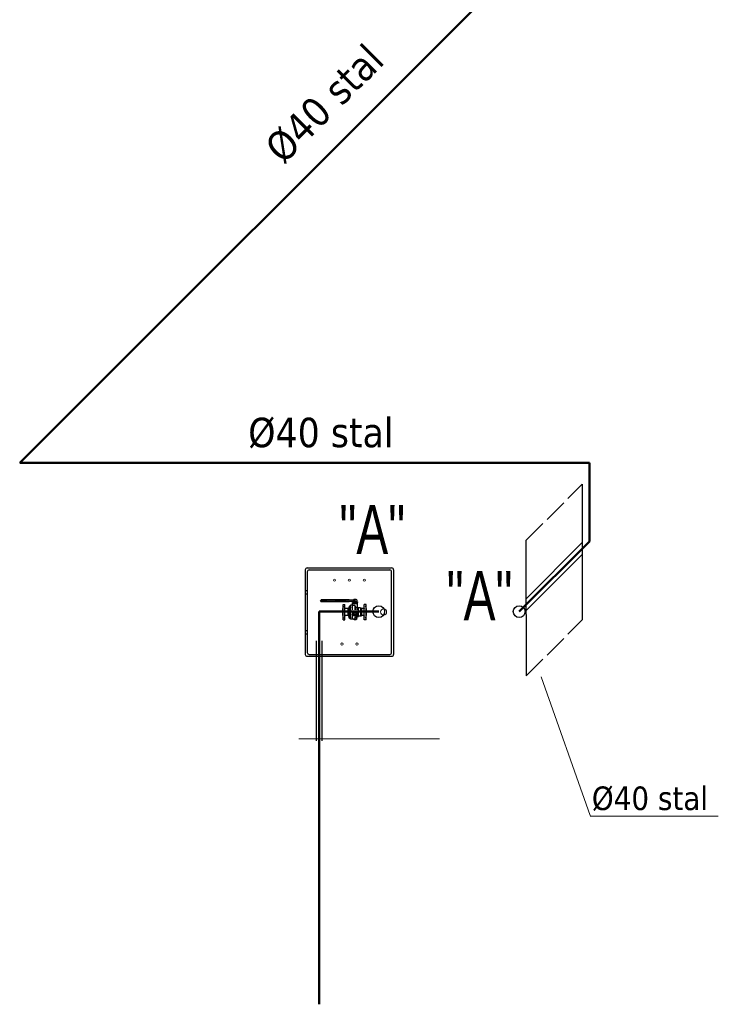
# Model space of a CAD drawing. Extents: x 33706 to 249013, y -74890 to 17912.
# Tile 29 of 256: x 86005 to 86361, y -7081 to -6579. Entities that reach past the tile are written whole.
import ezdxf
from ezdxf.enums import TextEntityAlignment as Align

# ---------------------------------------------------------------- set-up
doc = ezdxf.new("R2010")
doc.units = 0
doc.header["$MEASUREMENT"] = 0
for name, pattern in [('ACAD_ISO02W100', [15, 12, -3]), ('ACAD_ISO03W100', [30, 12, -18]), ('DASHDOT', [8.5, 4, -2, 0.5, -2])]:
    doc.linetypes.add(name, pattern=pattern)
for name, color, linetype in [('gaz', 1, 'Continuous'), ('LC-002-002-----0', 2, 'DASHDOT'), ('LC-006-002-----0', 1, 'Continuous'), ('LC-007-002-----0', 1, 'Continuous'), ('LC-008-002-----0', 1, 'Continuous'), ('LC-009-002-----0', 1, 'Continuous'), ('LC-010-002-----0', 1, 'Continuous'), ('LC-012-002-----0', 1, 'Continuous'), ('LC-013-072-----0', 1, 'Continuous'), ('LC-015-002-----0', 1, 'Continuous'), ('LC-016-004-----0', 1, 'Continuous'), ('LC-017-002-----0', 1, 'Continuous'), ('LC-018-002-----0', 1, 'Continuous'), ('symbole', 7, 'Continuous'), ('wymiary', 2, 'Continuous')]:
    doc.layers.add(name, color=color, linetype=linetype)
for name, color, linetype, lineweight in [('inst-gaz-rury', 50, 'Continuous', 50), ('URZADZANIA', 3, 'Continuous', 15), ('urzadzenia', 6, 'Continuous', 15), ('WYMIARKI', 250, 'Continuous', 13)]:
    doc.layers.add(name, color=color, linetype=linetype, lineweight=lineweight)
doc.styles.add('LC-TXT-001-0', font='MONOTXT')
doc.styles.get("Standard").update_dxf_attribs({"font": 'ARIALN.TTF'})
doc.styles.add('WYMIAR', font='simplex.shx', dxfattribs={"width": 0.85, "height": 30})

# ---------------------------------------------------------------- blocks, each defined once
blk = doc.blocks.new('kdk dn40 pn50')
at = {"layer": 'LC-002-002-----0', "color": 1}
for p, q in [((53, 54), (56, 54)), ((53, 42), (56, 42)), ((53, 21), (56, 21)), ((53, 9), (56, 9)), ((56, 42), (56, 54)), ((56, 9), (56, 21)), ((-15, -78), (-15, -71)), ((-13, -79), (4, -79)), ((-10, -71), (-10, -78)), ((1, -71), (1, -78)), ((6, -78), (6, -71)), ((53, -20), (56, -20)), ((53, -32), (56, -32)), ((53, -48), (56, -48)), ((53, -60), (56, -60)), ((56, -32), (56, -20)), ((56, -60), (56, -48))]:
    blk.add_line(p, q, dxfattribs=at)
at = {"layer": 'LC-002-002-----0'}
for p, q in [((53, 53), (56, 53)), ((53, 43), (56, 43)), ((53, 20), (56, 20)), ((53, 10), (56, 10)), ((53, -21), (56, -21)), ((53, -31), (56, -31)), ((53, -48), (56, -48)), ((53, -59), (56, -59))]:
    blk.add_line(p, q, dxfattribs=at)
at = {"layer": 'LC-002-002-----0', "color": 3}
for p, q in [((-31, -16), (-31, -12)), ((-31, -16), (-31, -12)), ((-31, -16), (-31, -12)), ((-31, -16), (-31, -12)), ((-31, -16), (-31, -12)), ((-31, -16), (-31, -12)), ((-31, -16), (-31, -12)), ((-31, -16), (-31, -12)), ((-31, -16), (-31, -12)), ((16, -20), (-31, -20)), ((-31, -26), (-31, -20)), ((-26, -26), (-31, -26)), ((-31, -30), (-31, -34)), ((-31, -30), (-31, -34)), ((-31, -30), (-31, -34)), ((-31, -30), (-31, -34)), ((-31, -30), (-31, -34)), ((-31, -30), (-31, -34)), ((-31, -30), (-31, -33)), ((-31, -30), (-31, -33)), ((-31, -30), (-31, -33)), ((-31, -30), (-31, -33)), ((-30, -15), (-30, -12)), ((-30, -15), (-30, -12)), ((-30, -15), (-30, -12)), ((-30, -15), (-30, -12)), ((-30, -15), (-30, -12)), ((-30, -15), (-30, -12)), ((-30, -15), (-30, -12)), ((-30, -15), (-30, -12)), ((-30, -15), (-30, -12)), ((-30, -15), (-30, -12)), ((-30, -16), (-30, -12)), ((-30, -16), (-30, -12)), ((-30, -30), (-30, -34)), ((-30, -30), (-30, -34)), ((-30, -30), (-30, -34)), ((-30, -30), (-30, -34)), ((-30, -30), (-30, -34)), ((-30, -30), (-30, -34)), ((-30, -30), (-30, -34)), ((-30, -31), (-30, -34)), ((-30, -31), (-30, -34)), ((-30, -31), (-30, -34)), ((-30, -31), (-30, -34)), ((-30, -31), (-30, -34)), ((-29, -15), (-29, -11)), ((-29, -15), (-29, -11)), ((-29, -15), (-29, -11)), ((-29, -15), (-29, -11)), ((-29, -15), (-29, -11)), ((-29, -15), (-29, -11)), ((-29, -15), (-29, -11)), ((-29, -15), (-29, -11)), ((-29, -15), (-29, -11)), ((-29, -15), (-29, -11)), ((-29, -15), (-29, -11)), ((-29, -15), (-29, -12)), ((-29, -15), (-29, -12)), ((-25, -24), (-29, -24)), ((-29, -31), (-29, -35)), ((-29, -31), (-29, -35)), ((-29, -31), (-29, -35)), ((-29, -31), (-29, -35)), ((-29, -31), (-29, -35)), ((-29, -31), (-29, -35)), ((-29, -31), (-29, -34)), ((-29, -31), (-29, -34)), ((-29, -31), (-29, -34)), ((-29, -31), (-29, -34)), ((-29, -31), (-29, -34)), ((-29, -31), (-29, -34)), ((-29, -31), (-29, -34)), ((-28, -14), (-28, -11)), ((-28, -14), (-28, -11)), ((-28, -14), (-28, -11)), ((-28, -14), (-28, -11)), ((-28, -14), (-28, -11)), ((-28, -14), (-28, -11)), ((-28, -14), (-28, -11)), ((-28, -14), (-28, -11)), ((-28, -14), (-28, -11)), ((-28, -15), (-28, -11)), ((-28, -15), (-28, -11)), ((-28, -15), (-28, -11)), ((-28, -31), (-28, -35)), ((-28, -31), (-28, -35)), ((-28, -31), (-28, -35)), ((-28, -31), (-28, -35)), ((-28, -31), (-28, -35)), ((-28, -31), (-28, -35)), ((-28, -31), (-28, -35)), ((-28, -31), (-28, -35)), ((-28, -32), (-28, -35)), ((-28, -32), (-28, -35)), ((-28, -32), (-28, -35)), ((-28, -32), (-28, -35)), ((-27, -14), (-27, -10)), ((-27, -14), (-27, -10)), ((-27, -14), (-27, -10)), ((-27, -14), (-27, -10)), ((-27, -14), (-27, -10)), ((-27, -14), (-27, -10)), ((-27, -14), (-27, -10)), ((-27, -14), (-27, -10)), ((-27, -14), (-27, -10)), ((-27, -14), (-27, -11)), ((-27, -14), (-27, -11)), ((-27, -14), (-27, -11)), ((-27, -14), (-27, -11)), ((-27, -32), (-27, -35)), ((-27, -32), (-27, -35)), ((-27, -32), (-27, -35)), ((-27, -32), (-27, -35)), ((-27, -32), (-27, -35)), ((-27, -32), (-27, -35)), ((-27, -32), (-27, -36)), ((-27, -32), (-27, -36)), ((-27, -32), (-27, -36)), ((-27, -32), (-27, -36)), ((-27, -32), (-27, -35)), ((-27, -32), (-27, -35)), ((-27, -32), (-27, -35)), ((-26, -13), (-26, -10)), ((-26, -13), (-26, -10)), ((-26, -13), (-26, -10)), ((-26, -13), (-26, -10)), ((-26, -13), (-26, -10)), ((-26, -13), (-26, -10)), ((-26, -14), (-26, -10)), ((-26, -14), (-26, -10)), ((-26, -14), (-26, -10)), ((-26, -14), (-26, -10)), ((-26, -14), (-26, -10)), ((-26, -14), (-26, -10)), ((-26, -14), (-26, -10)), ((-26, -32), (-26, -36)), ((-26, -32), (-26, -36)), ((-26, -32), (-26, -36)), ((-26, -32), (-26, -36)), ((-26, -32), (-26, -36)), ((-26, -32), (-26, -36)), ((-26, -32), (-26, -36)), ((-26, -32), (-26, -36)), ((-26, -32), (-26, -36)), ((-26, -32), (-26, -36)), ((-26, -32), (-26, -36)), ((-26, -32), (-26, -36)), ((-26, -32), (-26, -36)), ((-25, -13), (-25, -9)), ((-25, -13), (-25, -9)), ((-25, -13), (-25, -9)), ((-25, -13), (-25, -10)), ((-25, -13), (-25, -10)), ((-25, -13), (-25, -10)), ((-25, -13), (-25, -10)), ((-25, -13), (-25, -10)), ((-25, -13), (-25, -10)), ((-25, -13), (-25, -10)), ((-25, -13), (-25, -10)), ((-25, -13), (-25, -10)), ((-25, -24), (-25, -26)), ((-25, -33), (-25, -36)), ((-25, -33), (-25, -36)), ((-25, -33), (-25, -36)), ((-25, -33), (-25, -36)), ((-25, -33), (-25, -36)), ((-25, -33), (-25, -36)), ((-25, -33), (-25, -36)), ((-25, -33), (-25, -36)), ((-25, -33), (-25, -36)), ((-25, -33), (-25, -36)), ((-25, -33), (-25, -36)), ((-25, -33), (-25, -36)), ((-24, -13), (-24, -9)), ((-24, -13), (-24, -9)), ((-24, -13), (-24, -9)), ((-24, -13), (-24, -9)), ((-24, -13), (-24, -9)), ((-24, -13), (-24, -9)), ((-24, -13), (-24, -9)), ((-24, -13), (-24, -9)), ((-24, -13), (-24, -9)), ((-24, -13), (-24, -9)), ((-24, -13), (-24, -9)), ((-24, -13), (-24, -9)), ((-24, -13), (-24, -9)), ((-24, -22), (-24, -26)), ((-19, -22), (-24, -22)), ((-19, -24), (-24, -24)), ((-24, -33), (-24, -37)), ((-24, -33), (-24, -37)), ((-24, -33), (-24, -37)), ((-24, -33), (-24, -37)), ((-24, -33), (-24, -37)), ((-24, -33), (-24, -37)), ((-24, -33), (-24, -37)), ((-24, -33), (-24, -37)), ((-24, -33), (-24, -37)), ((-24, -33), (-24, -36)), ((-24, -33), (-24, -36)), ((-24, -33), (-24, -36)), ((-24, -33), (-24, -36)), ((-23, -12), (-23, -9)), ((-23, -12), (-23, -9)), ((-23, -12), (-23, -9)), ((-23, -12), (-23, -9)), ((-23, -12), (-23, -9)), ((-23, -12), (-23, -9)), ((-23, -12), (-23, -9)), ((-23, -12), (-23, -9)), ((-23, -12), (-23, -9)), ((-23, -13), (-23, -9)), ((-23, -13), (-23, -9)), ((-23, -13), (-23, -9)), ((-23, -33), (-23, -37)), ((-23, -33), (-23, -37)), ((-23, -33), (-23, -37)), ((-23, -33), (-23, -37)), ((-23, -33), (-23, -37)), ((-23, -33), (-23, -37)), ((-23, -33), (-23, -37)), ((-23, -33), (-23, -37)), ((-23, -33), (-23, -37)), ((-23, -33), (-23, -37)), ((-23, -33), (-23, -37)), ((-23, -34), (-23, -37)), ((-22, -12), (-22, -8)), ((-22, -12), (-22, -8)), ((-22, -12), (-22, -8)), ((-22, -12), (-22, -8)), ((-22, -12), (-22, -9)), ((-22, -12), (-22, -9)), ((-22, -12), (-22, -9)), ((-22, -12), (-22, -9)), ((-22, -12), (-22, -9)), ((-22, -12), (-22, -9)), ((-22, -12), (-22, -9)), ((-22, -12), (-22, -9)), ((-22, -12), (-22, -9)), ((-22, -34), (-22, -37)), ((-22, -34), (-22, -37)), ((-22, -34), (-22, -37)), ((-22, -34), (-22, -37)), ((-22, -34), (-22, -37)), ((-22, -34), (-22, -37)), ((-22, -34), (-22, -37)), ((-22, -34), (-22, -37)), ((-22, -34), (-22, -37)), ((-22, -34), (-22, -37)), ((-22, -34), (-22, -37)), ((-22, -34), (-22, -37)), ((-22, -34), (-22, -37)), ((-21, -12), (-21, -8)), ((-21, -12), (-21, -8)), ((-21, -12), (-21, -8)), ((-21, -12), (-21, -8)), ((-21, -12), (-21, -8)), ((-21, -12), (-21, -8)), ((-21, -12), (-21, -8)), ((-21, -12), (-21, -8)), ((-21, -12), (-21, -8)), ((-21, -12), (-21, -8)), ((-21, -12), (-21, -8)), ((-21, -12), (-21, -8)), ((-21, -34), (-21, -38)), ((-21, -34), (-21, -38)), ((-21, -34), (-21, -38)), ((-21, -34), (-21, -38)), ((-21, -34), (-21, -38)), ((-21, -34), (-21, -38)), ((-21, -34), (-21, -38)), ((-21, -34), (-21, -37)), ((-21, -34), (-21, -37)), ((-21, -34), (-21, -37)), ((-21, -34), (-21, -37)), ((-21, -34), (-21, -37)), ((-20, -11), (-20, -8)), ((-20, -11), (-20, -8)), ((-20, -11), (-20, -8)), ((-20, -11), (-20, -8)), ((-20, -12), (-20, -8)), ((-20, -12), (-20, -8)), ((-20, -12), (-20, -8)), ((-20, -12), (-20, -8)), ((-20, -12), (-20, -8)), ((-20, -12), (-20, -8)), ((-20, -12), (-20, -8)), ((-20, -12), (-20, -8)), ((-21, -12), (-21, -8)), ((-20, -34), (-20, -38)), ((-20, -34), (-20, -38)), ((-20, -34), (-20, -38)), ((-20, -34), (-20, -38)), ((-20, -34), (-20, -38)), ((-20, -34), (-20, -38)), ((-20, -34), (-20, -38)), ((-20, -34), (-20, -38)), ((-20, -34), (-20, -38)), ((-20, -34), (-20, -38)), ((-20, -34), (-20, -38)), ((-20, -34), (-20, -38)), ((-21, -34), (-21, -38)), ((-19, -11), (-19, -8)), ((-19, -11), (-19, -8)), ((-19, -11), (-19, -8)), ((-19, -11), (-19, -8)), ((-19, -11), (-19, -8)), ((-19, -11), (-19, -8)), ((-19, -11), (-19, -8)), ((-19, -11), (-19, -8)), ((-19, -11), (-19, -8)), ((-19, -11), (-19, -8)), ((-19, -11), (-19, -8)), ((-19, -11), (-19, -8)), ((-19, -11), (-19, -8)), ((-19, -22), (-19, -26)), ((-19, -34), (-19, -38)), ((-19, -34), (-19, -38)), ((-19, -34), (-19, -38)), ((-19, -34), (-19, -38)), ((-19, -34), (-19, -38)), ((-19, -34), (-19, -38)), ((-19, -35), (-19, -38)), ((-19, -35), (-19, -38)), ((-19, -35), (-19, -38)), ((-19, -35), (-19, -38)), ((-19, -35), (-19, -38)), ((-19, -35), (-19, -38)), ((-19, -35), (-19, -38)), ((-18, -11), (-18, -7)), ((-18, -11), (-18, -7)), ((-18, -11), (-18, -7)), ((-18, -11), (-18, -7)), ((-18, -11), (-18, -7)), ((-18, -11), (-18, -8)), ((-18, -11), (-18, -8)), ((-18, -11), (-18, -8)), ((-18, -11), (-18, -8)), ((-18, -11), (-18, -8)), ((-18, -11), (-18, -8)), ((-18, -11), (-18, -8)), ((-18, -35), (-18, -38)), ((-18, -35), (-18, -38)), ((-18, -35), (-18, -38)), ((-18, -35), (-18, -38)), ((-18, -35), (-18, -38)), ((-18, -35), (-18, -38)), ((-18, -35), (-18, -38)), ((-18, -35), (-18, -38)), ((-18, -35), (-18, -38)), ((-18, -35), (-18, -38)), ((-18, -35), (-18, -38)), ((-18, -35), (-18, -38)), ((-17, -11), (-17, -7)), ((-17, -11), (-17, -7)), ((-17, -11), (-17, -7)), ((-17, -11), (-17, -7)), ((-17, -11), (-17, -7)), ((-17, -11), (-17, -7)), ((-17, -11), (-17, -7)), ((-17, -11), (-17, -7)), ((-17, -11), (-17, -7)), ((-17, -11), (-17, -7)), ((-17, -11), (-17, -7)), ((-17, -11), (-17, -7)), ((-17, -11), (-17, -7)), ((-17, -25), (-12, -22)), ((-12, -22), (-17, -22)), ((-17, -25), (-17, -25)), ((-12, -25), (-17, -25)), ((-17, -35), (-17, -39)), ((-17, -35), (-17, -39)), ((-17, -35), (-17, -39)), ((-17, -35), (-17, -39)), ((-17, -35), (-17, -39)), ((-17, -35), (-17, -39)), ((-17, -35), (-17, -38)), ((-17, -35), (-17, -38)), ((-17, -35), (-17, -38)), ((-17, -35), (-17, -38)), ((-17, -35), (-17, -38)), ((-17, -35), (-17, -38)), ((-17, -35), (-17, -38)), ((-16, -11), (-16, -7)), ((-16, -11), (-16, -7)), ((-16, -11), (-16, -7)), ((-16, -11), (-16, -7)), ((-16, -11), (-16, -7)), ((-16, -11), (-16, -7)), ((-16, -11), (-16, -7)), ((-16, -11), (-16, -7)), ((-16, -11), (-16, -7)), ((-16, -11), (-16, -7)), ((-16, -11), (-16, -7)), ((-16, -11), (-16, -7)), ((-16, -35), (-16, -39)), ((-16, -35), (-16, -39)), ((-16, -35), (-16, -39)), ((-16, -35), (-16, -39)), ((-16, -35), (-16, -39)), ((-16, -35), (-16, -39)), ((-16, -35), (-16, -39)), ((-16, -35), (-16, -39)), ((-16, -35), (-16, -39)), ((-16, -35), (-16, -39)), ((-16, -35), (-16, -39)), ((-16, -35), (-16, -39)), ((-15, -10), (-15, -7)), ((-15, -10), (-15, -7)), ((-15, -10), (-15, -7)), ((-15, -10), (-15, -7)), ((-15, -11), (-15, -7)), ((-15, -11), (-15, -7)), ((-15, -11), (-15, -7)), ((-15, -11), (-15, -7)), ((-15, -11), (-15, -7)), ((-15, -11), (-15, -7)), ((-15, -11), (-15, -7)), ((-15, -11), (-15, -7)), ((-15, -11), (-15, -7)), ((-15, -35), (-15, -39)), ((-15, -35), (-15, -39)), ((-15, -35), (-15, -39)), ((-15, -35), (-15, -39)), ((-15, -35), (-15, -39)), ((-15, -35), (-15, -39)), ((-15, -35), (-15, -39)), ((-15, -35), (-15, -39)), ((-15, -35), (-15, -39)), ((-15, -35), (-15, -39)), ((-15, -35), (-15, -39)), ((-15, -35), (-15, -39)), ((-15, -35), (-15, -39)), ((-14, -10), (-14, -7)), ((-14, -10), (-14, -7)), ((-14, -10), (-14, -7)), ((-14, -10), (-14, -7)), ((-14, -10), (-14, -7)), ((-14, -10), (-14, -7)), ((-14, -10), (-14, -7)), ((-14, -10), (-14, -7)), ((-14, -10), (-14, -7)), ((-14, -10), (-14, -7)), ((-14, -10), (-14, -7)), ((-14, -10), (-14, -7)), ((-14, -10), (-14, -7)), ((-14, -36), (-14, -39)), ((-14, -35), (-14, -39)), ((-14, -35), (-14, -39)), ((-14, -35), (-14, -39)), ((-14, -35), (-14, -39)), ((-14, -35), (-14, -39)), ((-14, -35), (-14, -39)), ((-14, -35), (-14, -39)), ((-14, -35), (-14, -39)), ((-14, -35), (-14, -39)), ((-14, -35), (-14, -39)), ((-14, -35), (-14, -39)), ((-14, -36), (-14, -39)), ((-13, -10), (-13, -7)), ((-13, -10), (-13, -7)), ((-13, -10), (-13, -7)), ((-13, -10), (-13, -7)), ((-13, -10), (-13, -7)), ((-13, -10), (-13, -7)), ((-13, -10), (-13, -7)), ((-13, -10), (-13, -7)), ((-13, -10), (-13, -7)), ((-13, -10), (-13, -7)), ((-13, -10), (-13, -7)), ((-13, -10), (-13, -7)), ((-13, -36), (-13, -39)), ((-13, -36), (-13, -39)), ((-13, -36), (-13, -39)), ((-13, -36), (-13, -39)), ((-13, -36), (-13, -39)), ((-13, -36), (-13, -39)), ((-13, -36), (-13, -39)), ((-13, -36), (-13, -39)), ((-13, -36), (-13, -39)), ((-13, -36), (-13, -39)), ((-13, -36), (-13, -39)), ((-13, -36), (-13, -39)), ((-12, -10), (-12, -7)), ((-12, -10), (-12, -7)), ((-12, -10), (-12, -7)), ((-12, -10), (-12, -7)), ((-12, -10), (-12, -7)), ((-12, -10), (-12, -7)), ((-12, -10), (-12, -7)), ((-12, -10), (-12, -7)), ((-12, -10), (-12, -7)), ((-12, -10), (-12, -7)), ((-12, -10), (-12, -7)), ((-12, -10), (-12, -7)), ((-12, -10), (-12, -7)), ((-12, -22), (-12, -22)), ((-12, -36), (-12, -39)), ((-12, -36), (-12, -39)), ((-12, -36), (-12, -39)), ((-12, -36), (-12, -39)), ((-12, -36), (-12, -39)), ((-12, -36), (-12, -39)), ((-12, -36), (-12, -39)), ((-12, -36), (-12, -39)), ((-12, -36), (-12, -39)), ((-12, -36), (-12, -39)), ((-12, -36), (-12, -39)), ((-12, -36), (-12, -39)), ((-12, -36), (-12, -39)), ((-11, -10), (-11, -6)), ((-11, -10), (-11, -6)), ((-11, -10), (-11, -6)), ((-11, -10), (-11, -6)), ((-11, -10), (-11, -7)), ((-11, -10), (-11, -7)), ((-11, -10), (-11, -7)), ((-11, -10), (-11, -7)), ((-11, -10), (-11, -7)), ((-11, -10), (-11, -7)), ((-11, -10), (-11, -7)), ((-11, -10), (-11, -7)), ((-11, -22), (-11, -25)), ((-11, -36), (-11, -39)), ((-11, -36), (-11, -39)), ((-11, -36), (-11, -39)), ((-11, -36), (-11, -39)), ((-11, -36), (-11, -39)), ((-11, -36), (-11, -39)), ((-11, -36), (-11, -39)), ((-11, -36), (-11, -39)), ((-11, -36), (-11, -39)), ((-11, -36), (-11, -39)), ((-11, -36), (-11, -39)), ((-11, -36), (-11, -39)), ((-10, -10), (-10, -6)), ((-10, -10), (-10, -6)), ((-10, -10), (-10, -6)), ((-10, -10), (-10, -6)), ((-10, -10), (-10, -6)), ((-10, -10), (-10, -6)), ((-10, -10), (-10, -6)), ((-10, -10), (-10, -6)), ((-10, -10), (-10, -6)), ((-10, -10), (-10, -6)), ((-10, -10), (-10, -6)), ((-10, -10), (-10, -6)), ((-11, -10), (-11, -6)), ((-5, -22), (-11, -22)), ((-5, -25), (-11, -25)), ((-10, -36), (-10, -39)), ((-10, -36), (-10, -39)), ((-10, -36), (-10, -39)), ((-10, -36), (-10, -39)), ((-10, -36), (-10, -39)), ((-10, -36), (-10, -39)), ((-10, -36), (-10, -39)), ((-10, -36), (-10, -39)), ((-10, -36), (-10, -39)), ((-10, -36), (-10, -39)), ((-10, -36), (-10, -39)), ((-10, -36), (-10, -39)), ((-11, -36), (-11, -39)), ((-9, -10), (-9, -6)), ((-9, -10), (-9, -6)), ((-9, -10), (-9, -6)), ((-9, -10), (-9, -6)), ((-9, -10), (-9, -6)), ((-9, -10), (-9, -6)), ((-9, -10), (-9, -6)), ((-9, -10), (-9, -6)), ((-9, -10), (-9, -6)), ((-9, -10), (-9, -6)), ((-9, -10), (-9, -6)), ((-9, -10), (-9, -6)), ((-9, -10), (-9, -6)), ((-9, -36), (-9, -39)), ((-9, -36), (-9, -39)), ((-9, -36), (-9, -39)), ((-9, -36), (-9, -39)), ((-9, -36), (-9, -39)), ((-9, -36), (-9, -39)), ((-9, -36), (-9, -39)), ((-9, -36), (-9, -39)), ((-9, -36), (-9, -39)), ((-9, -36), (-9, -39)), ((-9, -36), (-9, -39)), ((-9, -36), (-9, -39)), ((-9, -36), (-9, -39)), ((-8, -10), (-8, -6)), ((-8, -10), (-8, -6)), ((-8, -10), (-8, -6)), ((-8, -10), (-8, -6)), ((-8, -10), (-8, -6)), ((-8, -10), (-8, -6)), ((-8, -10), (-8, -6)), ((-8, -10), (-8, -6)), ((-8, -10), (-8, -6)), ((-8, -10), (-8, -6)), ((-8, -10), (-8, -6)), ((-8, -10), (-8, -6)), ((-8, -36), (-8, -39)), ((-8, -36), (-8, -39)), ((-8, -36), (-8, -39)), ((-8, -36), (-8, -39)), ((-8, -36), (-8, -39)), ((-8, -36), (-8, -39)), ((-8, -36), (-8, -39)), ((-8, -36), (-8, -39)), ((-8, -36), (-8, -39)), ((-8, -36), (-8, -39)), ((-8, -36), (-8, -39)), ((-8, -36), (-8, -39)), ((-7, -10), (-7, -6)), ((-7, -10), (-7, -6)), ((-7, -10), (-7, -6)), ((-7, -10), (-7, -6)), ((-7, -10), (-7, -6)), ((-7, -10), (-7, -6)), ((-7, -10), (-7, -6)), ((-7, -10), (-7, -6)), ((-7, -10), (-7, -6)), ((-7, -10), (-7, -6)), ((-7, -10), (-7, -6)), ((-7, -10), (-7, -6)), ((-7, -10), (-7, -6)), ((-7, -36), (-7, -39)), ((-7, -36), (-7, -39)), ((-7, -36), (-7, -39)), ((-7, -36), (-7, -39)), ((-7, -36), (-7, -39)), ((-7, -36), (-7, -39)), ((-7, -36), (-7, -39)), ((-7, -36), (-7, -39)), ((-7, -36), (-7, -39)), ((-7, -36), (-7, -39)), ((-7, -36), (-7, -39)), ((-7, -36), (-7, -39)), ((-7, -36), (-7, -39)), ((-6, -10), (-6, -6)), ((-6, -10), (-6, -6)), ((-6, -10), (-6, -6)), ((-6, -10), (-6, -6)), ((-6, -10), (-6, -6)), ((-6, -10), (-6, -6)), ((-6, -10), (-6, -6)), ((-6, -10), (-6, -6)), ((-6, -10), (-6, -6)), ((-6, -10), (-6, -6)), ((-6, -10), (-6, -6)), ((-6, -10), (-6, -6)), ((-6, -36), (-6, -39)), ((-6, -36), (-6, -39)), ((-6, -36), (-6, -39)), ((-6, -36), (-6, -39)), ((-6, -36), (-6, -39)), ((-6, -36), (-6, -39)), ((-6, -36), (-6, -39)), ((-6, -36), (-6, -39)), ((-6, -36), (-6, -39)), ((-6, -36), (-6, -39)), ((-6, -36), (-6, -39)), ((-6, -36), (-6, -39)), ((-5, -10), (-5, -6)), ((-5, -10), (-5, -6)), ((-5, -10), (-5, -6)), ((-5, -10), (-5, -6)), ((-5, -10), (-5, -6)), ((-5, -10), (-5, -6)), ((-5, -10), (-5, -6)), ((-5, -10), (-5, -6)), ((-5, -10), (-5, -6)), ((-5, -10), (-5, -6)), ((-5, -10), (-5, -6)), ((-5, -10), (-5, -6)), ((-5, -10), (-5, -6)), ((-5, -22), (-5, -25)), ((-5, -36), (-5, -39)), ((-5, -36), (-5, -39)), ((-5, -36), (-5, -39)), ((-5, -36), (-5, -39)), ((-5, -36), (-5, -39)), ((-5, -36), (-5, -39)), ((-5, -36), (-5, -39)), ((-5, -36), (-5, -39)), ((-5, -36), (-5, -39)), ((-5, -36), (-5, -39)), ((-5, -36), (-5, -39)), ((-5, -36), (-5, -39)), ((-5, -36), (-5, -39)), ((-4, -10), (-4, -6)), ((-4, -10), (-4, -6)), ((-4, -10), (-4, -6)), ((-4, -10), (-4, -6)), ((-4, -10), (-4, -6)), ((-4, -10), (-4, -6)), ((-4, -10), (-4, -6)), ((-4, -10), (-4, -7)), ((-4, -10), (-4, -7)), ((-4, -10), (-4, -7)), ((-4, -10), (-4, -7)), ((-4, -10), (-4, -7)), ((-4, -10), (-4, -7)), ((-4, -36), (-4, -39)), ((-4, -36), (-4, -39)), ((-4, -36), (-4, -39)), ((-4, -36), (-4, -39)), ((-4, -36), (-4, -39)), ((-4, -36), (-4, -39)), ((-4, -36), (-4, -39)), ((-4, -36), (-4, -39)), ((-4, -36), (-4, -39)), ((-4, -36), (-4, -39)), ((-4, -36), (-4, -39)), ((-4, -36), (-4, -39)), ((-4, -36), (-4, -39)), ((-3, -10), (-3, -7)), ((-3, -10), (-3, -7)), ((-3, -10), (-3, -7)), ((-3, -10), (-3, -7)), ((-3, -10), (-3, -7)), ((-3, -10), (-3, -7)), ((-3, -10), (-3, -7)), ((-3, -10), (-3, -7)), ((-3, -10), (-3, -7)), ((-3, -10), (-3, -7)), ((-3, -10), (-3, -7)), ((-3, -10), (-3, -7)), ((-3, -22), (-3, -22)), ((-3, -22), (0, -25)), ((-3, -22), (-3, -26)), ((-3, -36), (-3, -39)), ((-3, -36), (-3, -39)), ((-3, -36), (-3, -39)), ((-3, -36), (-3, -39)), ((-3, -36), (-3, -39)), ((-3, -36), (-3, -39)), ((-3, -36), (-3, -39)), ((-3, -36), (-3, -39)), ((-3, -36), (-3, -39)), ((-3, -36), (-3, -39)), ((-3, -36), (-3, -39)), ((-3, -36), (-3, -39)), ((-2, -10), (-2, -7)), ((-2, -10), (-2, -7)), ((-2, -10), (-2, -7)), ((-2, -10), (-2, -7)), ((-2, -10), (-2, -7)), ((-2, -10), (-2, -7)), ((-2, -10), (-2, -7)), ((-2, -10), (-2, -7)), ((-2, -10), (-2, -7)), ((-2, -10), (-2, -7)), ((-2, -10), (-2, -7)), ((-2, -10), (-2, -7)), ((-2, -10), (-2, -7)), ((-2, -36), (-2, -39)), ((-2, -36), (-2, -39)), ((-2, -36), (-2, -39)), ((-2, -36), (-2, -39)), ((-2, -36), (-2, -39)), ((-2, -36), (-2, -39)), ((-2, -36), (-2, -39)), ((-2, -36), (-2, -39)), ((-2, -36), (-2, -39)), ((-2, -36), (-2, -39)), ((-2, -36), (-2, -39)), ((-2, -36), (-2, -39)), ((-2, -36), (-2, -39)), ((-1, -10), (-1, -7)), ((-1, -10), (-1, -7)), ((-1, -10), (-1, -7)), ((-1, -10), (-1, -7)), ((-1, -10), (-1, -7)), ((-1, -10), (-1, -7)), ((-1, -10), (-1, -7)), ((-1, -10), (-1, -7)), ((-1, -10), (-1, -7)), ((-1, -10), (-1, -7)), ((-1, -10), (-1, -7)), ((-1, -10), (-1, -7)), ((-1, -36), (-1, -39)), ((-1, -35), (-1, -39)), ((-1, -35), (-1, -39)), ((-1, -35), (-1, -39)), ((-1, -35), (-1, -39)), ((-1, -35), (-1, -39)), ((-1, -35), (-1, -39)), ((-1, -35), (-1, -39)), ((-1, -35), (-1, -39)), ((-1, -36), (-1, -39)), ((-1, -36), (-1, -39)), ((-1, -36), (-1, -39)), ((0, -10), (0, -7)), ((0, -10), (0, -7)), ((0, -10), (0, -7)), ((0, -10), (0, -7)), ((0, -10), (0, -7)), ((0, -10), (0, -7)), ((0, -10), (0, -7)), ((0, -11), (0, -7)), ((0, -11), (0, -7)), ((0, -11), (0, -7)), ((0, -11), (0, -7)), ((0, -11), (0, -7)), ((0, -11), (0, -7)), ((2, -22), (0, -25)), ((0, -35), (0, -39)), ((0, -35), (0, -39)), ((0, -35), (0, -39)), ((0, -35), (0, -39)), ((0, -35), (0, -39)), ((0, -35), (0, -39)), ((0, -35), (0, -39)), ((0, -35), (0, -39)), ((0, -35), (0, -39)), ((0, -35), (0, -39)), ((0, -35), (0, -39)), ((0, -35), (0, -39)), ((0, -35), (0, -39)), ((1, -11), (1, -7)), ((1, -11), (1, -7)), ((1, -11), (1, -7)), ((1, -11), (1, -7)), ((1, -11), (1, -7)), ((1, -11), (1, -7)), ((1, -11), (1, -7)), ((1, -11), (1, -7)), ((1, -11), (1, -7)), ((1, -11), (1, -7)), ((1, -11), (1, -7)), ((1, -11), (1, -7)), ((1, -11), (1, -7)), ((1, -35), (1, -39)), ((1, -35), (1, -39)), ((1, -35), (1, -39)), ((1, -35), (1, -39)), ((1, -35), (1, -39)), ((1, -35), (1, -39)), ((1, -35), (1, -39)), ((1, -35), (1, -39)), ((1, -35), (1, -39)), ((1, -35), (1, -39)), ((1, -35), (1, -39)), ((1, -35), (1, -39)), ((1, -35), (1, -39)), ((2, -11), (2, -7)), ((2, -11), (2, -7)), ((2, -11), (2, -7)), ((2, -11), (2, -7)), ((2, -11), (2, -7)), ((2, -11), (2, -7)), ((2, -11), (2, -7)), ((2, -11), (2, -7)), ((2, -11), (2, -7)), ((2, -11), (2, -7)), ((2, -11), (2, -7)), ((2, -11), (2, -7)), ((3, -22), (2, -22)), ((2, -35), (2, -39)), ((2, -35), (2, -39)), ((2, -35), (2, -39)), ((2, -35), (2, -39)), ((2, -35), (2, -39)), ((2, -35), (2, -39)), ((2, -35), (2, -39)), ((2, -35), (2, -39)), ((2, -35), (2, -38)), ((2, -35), (2, -38)), ((2, -35), (2, -38)), ((2, -35), (2, -38)), ((3, -11), (3, -7)), ((3, -11), (3, -7)), ((3, -11), (3, -7)), ((3, -11), (3, -7)), ((3, -11), (3, -7)), ((3, -11), (3, -7)), ((3, -11), (3, -7)), ((3, -11), (3, -7)), ((3, -11), (3, -8)), ((3, -11), (3, -8)), ((3, -11), (3, -8)), ((3, -11), (3, -8)), ((3, -11), (3, -8)), ((3, -22), (3, -26)), ((3, -35), (3, -38)), ((3, -35), (3, -38)), ((3, -35), (3, -38)), ((3, -35), (3, -38)), ((3, -35), (3, -38)), ((3, -35), (3, -38)), ((3, -35), (3, -38)), ((3, -35), (3, -38)), ((3, -35), (3, -38)), ((3, -35), (3, -38)), ((3, -35), (3, -38)), ((3, -35), (3, -38)), ((3, -35), (3, -38)), ((4, -11), (4, -8)), ((4, -11), (4, -8)), ((4, -11), (4, -8)), ((4, -11), (4, -8)), ((4, -11), (4, -8)), ((4, -11), (4, -8)), ((4, -11), (4, -8)), ((4, -11), (4, -8)), ((4, -11), (4, -8)), ((4, -11), (4, -8)), ((4, -11), (4, -8)), ((4, -11), (4, -8)), ((9, -22), (4, -22)), ((4, -22), (4, -25)), ((9, -24), (4, -24)), ((9, -25), (4, -25)), ((4, -34), (4, -38)), ((4, -34), (4, -38)), ((4, -34), (4, -38)), ((4, -35), (4, -38)), ((4, -35), (4, -38)), ((4, -35), (4, -38)), ((4, -35), (4, -38)), ((4, -35), (4, -38)), ((4, -35), (4, -38)), ((4, -35), (4, -38)), ((4, -35), (4, -38)), ((4, -35), (4, -38)), ((5, -11), (5, -8)), ((5, -11), (5, -8)), ((5, -11), (5, -8)), ((5, -11), (5, -8)), ((5, -11), (5, -8)), ((5, -11), (5, -8)), ((5, -11), (5, -8)), ((5, -12), (5, -8)), ((5, -12), (5, -8)), ((5, -12), (5, -8)), ((5, -12), (5, -8)), ((5, -12), (5, -8)), ((5, -12), (5, -8)), ((5, -34), (5, -38)), ((5, -34), (5, -38)), ((5, -34), (5, -38)), ((5, -34), (5, -38)), ((5, -34), (5, -38)), ((5, -34), (5, -38)), ((5, -34), (5, -38)), ((5, -34), (5, -38)), ((5, -34), (5, -38)), ((5, -34), (5, -38)), ((5, -34), (5, -38)), ((5, -34), (5, -38)), ((5, -34), (5, -38)), ((6, -12), (6, -8)), ((6, -12), (6, -8)), ((6, -12), (6, -8)), ((6, -12), (6, -8)), ((6, -12), (6, -8)), ((6, -12), (6, -8)), ((6, -12), (6, -8)), ((6, -12), (6, -8)), ((6, -12), (6, -8)), ((6, -12), (6, -8)), ((6, -12), (6, -8)), ((6, -12), (6, -8)), ((6, -34), (6, -38)), ((6, -34), (6, -38)), ((6, -34), (6, -38)), ((6, -34), (6, -38)), ((6, -34), (6, -38)), ((6, -34), (6, -38)), ((6, -34), (6, -38)), ((6, -34), (6, -38)), ((6, -34), (6, -38)), ((6, -34), (6, -38)), ((6, -34), (6, -37)), ((6, -34), (6, -37)), ((7, -12), (7, -8)), ((7, -12), (7, -8)), ((7, -12), (7, -8)), ((7, -12), (7, -8)), ((7, -12), (7, -8)), ((7, -12), (7, -8)), ((7, -12), (7, -8)), ((7, -12), (7, -9)), ((7, -12), (7, -9)), ((7, -12), (7, -9)), ((7, -12), (7, -9)), ((7, -12), (7, -9)), ((7, -12), (7, -9)), ((7, -34), (7, -37)), ((7, -34), (7, -37)), ((7, -34), (7, -37)), ((7, -34), (7, -37)), ((7, -34), (7, -37)), ((7, -34), (7, -37)), ((7, -34), (7, -37)), ((7, -34), (7, -37)), ((7, -34), (7, -37)), ((7, -34), (7, -37)), ((7, -34), (7, -37)), ((7, -34), (7, -37)), ((7, -34), (7, -37)), ((8, -12), (8, -9)), ((8, -12), (8, -9)), ((8, -12), (8, -9)), ((8, -12), (8, -9)), ((8, -12), (8, -9)), ((8, -12), (8, -9)), ((8, -12), (8, -9)), ((8, -12), (8, -9)), ((8, -12), (8, -9)), ((8, -12), (8, -9)), ((8, -12), (8, -9)), ((8, -12), (8, -9)), ((8, -13), (8, -9)), ((8, -33), (8, -37)), ((8, -33), (8, -37)), ((8, -33), (8, -37)), ((8, -33), (8, -37)), ((8, -33), (8, -37)), ((8, -33), (8, -37)), ((8, -33), (8, -37)), ((8, -33), (8, -37)), ((8, -33), (8, -37)), ((8, -34), (8, -37)), ((8, -34), (8, -37)), ((8, -34), (8, -37)), ((8, -34), (8, -37)), ((9, -13), (9, -9)), ((9, -13), (9, -9)), ((9, -13), (9, -9)), ((9, -13), (9, -9)), ((9, -13), (9, -9)), ((9, -13), (9, -9)), ((9, -13), (9, -9)), ((9, -13), (9, -9)), ((9, -13), (9, -9)), ((9, -13), (9, -9)), ((9, -13), (9, -9)), ((9, -13), (9, -9)), ((9, -33), (9, -37)), ((9, -33), (9, -37)), ((9, -33), (9, -37)), ((9, -33), (9, -37)), ((9, -33), (9, -37)), ((9, -33), (9, -37)), ((9, -33), (9, -37)), ((9, -33), (9, -37)), ((9, -33), (9, -37)), ((9, -33), (9, -37)), ((9, -33), (9, -37)), ((9, -33), (9, -36)), ((10, -13), (10, -9)), ((10, -13), (10, -9)), ((10, -13), (10, -9)), ((10, -13), (10, -9)), ((10, -13), (10, -9)), ((10, -13), (10, -9)), ((10, -13), (10, -10)), ((10, -13), (10, -10)), ((10, -13), (10, -10)), ((10, -13), (10, -10)), ((10, -13), (10, -10)), ((10, -13), (10, -10)), ((10, -13), (10, -10)), ((10, -33), (10, -36)), ((10, -33), (10, -36)), ((10, -33), (10, -36)), ((10, -33), (10, -36)), ((10, -33), (10, -36)), ((10, -33), (10, -36)), ((10, -33), (10, -36)), ((10, -33), (10, -36)), ((10, -33), (10, -36)), ((10, -33), (10, -36)), ((10, -33), (10, -36)), ((10, -33), (10, -36)), ((10, -33), (10, -36)), ((11, -13), (11, -10)), ((11, -13), (11, -10)), ((11, -13), (11, -10)), ((11, -13), (11, -10)), ((11, -13), (11, -10)), ((11, -13), (11, -10)), ((11, -13), (11, -10)), ((11, -13), (11, -10)), ((11, -14), (11, -10)), ((11, -14), (11, -10)), ((11, -14), (11, -10)), ((11, -14), (11, -10)), ((11, -32), (11, -36)), ((11, -32), (11, -36)), ((11, -32), (11, -36)), ((11, -32), (11, -36)), ((11, -32), (11, -36)), ((11, -32), (11, -36)), ((11, -32), (11, -36)), ((11, -32), (11, -36)), ((11, -32), (11, -36)), ((11, -32), (11, -36)), ((11, -33), (11, -36)), ((11, -33), (11, -36)), ((11, -14), (11, -10)), ((12, -14), (12, -10)), ((12, -14), (12, -10)), ((12, -14), (12, -10)), ((12, -14), (12, -10)), ((12, -14), (12, -10)), ((12, -14), (12, -10)), ((12, -14), (12, -10)), ((12, -14), (12, -10)), ((12, -14), (12, -10)), ((12, -14), (12, -10)), ((12, -14), (12, -10)), ((12, -14), (12, -11)), ((11, -32), (11, -36)), ((12, -32), (12, -36)), ((12, -32), (12, -36)), ((12, -32), (12, -36)), ((12, -32), (12, -36)), ((12, -32), (12, -36)), ((12, -32), (12, -36)), ((12, -32), (12, -35)), ((12, -32), (12, -35)), ((12, -32), (12, -35)), ((12, -32), (12, -35)), ((12, -32), (12, -35)), ((12, -32), (12, -35)), ((13, -14), (13, -11)), ((13, -14), (13, -11)), ((13, -14), (13, -11)), ((13, -14), (13, -11)), ((13, -14), (13, -11)), ((13, -14), (13, -11)), ((13, -14), (13, -11)), ((13, -14), (13, -11)), ((13, -14), (13, -11)), ((13, -14), (13, -11)), ((13, -14), (13, -11)), ((13, -14), (13, -11)), ((13, -15), (13, -11)), ((13, -20), (13, -26)), ((13, -31), (13, -35)), ((13, -31), (13, -35)), ((13, -31), (13, -35)), ((13, -31), (13, -35)), ((13, -31), (13, -35)), ((13, -31), (13, -35)), ((13, -32), (13, -35)), ((13, -32), (13, -35)), ((13, -32), (13, -35)), ((13, -32), (13, -35)), ((13, -32), (13, -35)), ((13, -32), (13, -35)), ((13, -32), (13, -35)), ((14, -15), (14, -11)), ((14, -15), (14, -11)), ((14, -15), (14, -11)), ((14, -15), (14, -11)), ((14, -15), (14, -11)), ((14, -15), (14, -11)), ((14, -15), (14, -11)), ((14, -15), (14, -11)), ((14, -15), (14, -11)), ((14, -15), (14, -11)), ((14, -15), (14, -11)), ((14, -15), (14, -11)), ((14, -31), (14, -35)), ((14, -31), (14, -35)), ((14, -31), (14, -35)), ((14, -31), (14, -35)), ((14, -31), (14, -35)), ((14, -31), (14, -35)), ((14, -31), (14, -35)), ((14, -31), (14, -35)), ((14, -31), (14, -34)), ((14, -31), (14, -34)), ((14, -31), (14, -34)), ((14, -31), (14, -34)), ((15, -15), (15, -11)), ((15, -15), (15, -12)), ((15, -15), (15, -12)), ((15, -15), (15, -12)), ((15, -15), (15, -12)), ((15, -15), (15, -12)), ((15, -15), (15, -12)), ((15, -15), (15, -12)), ((15, -15), (15, -12)), ((15, -15), (15, -12)), ((15, -15), (15, -12)), ((15, -15), (15, -12)), ((15, -15), (15, -12)), ((15, -30), (15, -34)), ((15, -30), (15, -34)), ((15, -30), (15, -34)), ((15, -30), (15, -34)), ((15, -30), (15, -34)), ((15, -31), (15, -34)), ((15, -31), (15, -34)), ((15, -31), (15, -34)), ((15, -31), (15, -34)), ((15, -31), (15, -34)), ((15, -31), (15, -34)), ((15, -31), (15, -34)), ((15, -31), (15, -34)), ((16, -16), (16, -12)), ((16, -16), (16, -12)), ((16, -16), (16, -12)), ((16, -16), (16, -12)), ((16, -16), (16, -12)), ((16, -16), (16, -12)), ((16, -16), (16, -12)), ((16, -16), (16, -12)), ((16, -16), (16, -12)), ((16, -16), (16, -12)), ((16, -16), (16, -12)), ((16, -30), (16, -34)), ((16, -30), (16, -34)), ((16, -30), (16, -34)), ((16, -30), (16, -34)), ((16, -30), (16, -34)), ((16, -30), (16, -34)), ((16, -30), (16, -34)), ((16, -30), (16, -34)), ((16, -30), (16, -33)), ((16, -30), (16, -33)), ((16, -30), (16, -33))]:
    blk.add_line(p, q, dxfattribs=at)
at = {"layer": 'LC-002-002-----0', "color": 1}
for centre, radius, start, end in [((29, 48), 27.9, 347.6016, 12.3984), ((29, 15), 27.9, 347.6016, 12.3984), ((-13, -75), 4.26, 229.932, 310.068), ((-5, -63), 15.5, 249.3345, 290.6655), ((4, -75), 4.26, 229.932, 310.068), ((29, -26), 27.9, 347.6016, 12.3984), ((29, -54), 27.9, 347.6016, 12.3984)]:
    blk.add_arc(centre, radius, start, end, dxfattribs=at)
at = {"layer": 'LC-002-002-----0', "color": 3}
for centre, radius, start, end in [((-7, -56), 49.9, 108.6724, 118.5448), ((-7, -60), 49.9, 61.4552, 118.5448), ((-31, -20), 0.133, 90, 180), ((-31, -26), 0.133, 180, 270), ((-7, 14), 49.9, 241.4552, 298.5448), ((-7, 14), 49.9, 241.4552, 298.5448), ((-7, 10), 49.9, 241.4552, 251.3276), ((-7, 10), 49.9, 241.4552, 298.5448), ((-26, -26), 0.133, 270, 0), ((-24, -22), 0.133, 90, 180), ((-7, -56), 49.9, 61.4552, 108.5761), ((-19, -22), 0.133, 0, 90), ((-11, -22), 0.133, 90, 180), ((-11, -25), 0.133, 180, 270), ((-5, -22), 0.133, 0, 90), ((-5, -25), 0.133, 270, 0), ((-7, -56), 49.9, 61.4552, 71.3276), ((-7, 10), 49.9, 288.6724, 298.5448)]:
    blk.add_arc(centre, radius, start, end, dxfattribs=at)
at = {"layer": 'LC-006-002-----0'}
blk.add_arc((53, 37), 5, 60, 70.8585, dxfattribs=at)
at = {"layer": 'LC-007-002-----0'}
for p, q in [((-17, 130), (-14, 124)), ((-5, 130), (-7, 124)), ((-5, 130), (-2, 124)), ((8, 130), (5, 124)), ((55, 125), (341, 125)), ((55, 104), (341, 104)), ((-121, -36), (-121, 36)), ((-121, 36), (-118, 36)), ((-118, -78), (-118, 78)), ((-99, -78), (-99, 78)), ((-94, 36), (-74, 36)), ((-72, -34), (-72, 34)), ((-60, 42), (-40, 42)), ((-38, -41), (-38, 40)), ((-31, 84), (-31, 98)), ((-30, 49), (-30, 84)), ((-4, 23), (-4, 63)), ((-1, 66), (21, 66)), ((21, 23), (21, 98)), ((21, 71), (42, 71)), ((21, -71), (21, 0)), ((42, -71), (42, 71)), ((64, 37), (55, 42)), ((65, -33), (65, 33)), ((67, 36), (94, 36)), ((99, -78), (99, 78)), ((118, -78), (118, 78)), ((120, 36), (118, 36)), ((120, -36), (120, 36)), ((-121, -36), (-118, -36)), ((-94, -36), (-74, -36)), ((-60, -43), (-40, -43)), ((-36, -44), (-31, -49)), ((-28, -50), (-17, -50)), ((-24, -68), (-24, -53)), ((-21, -71), (42, -71)), ((-4, -68), (-4, -47)), ((45, -43), (53, -43)), ((64, -37), (55, -42)), ((67, -36), (94, -36)), ((120, -36), (118, -36))]:
    blk.add_line(p, q, dxfattribs=at)
for centre, radius, start, end in [((-94, 41), 5, 180, 270), ((-74, 41), 5, 270, 300), ((67, 41), 5, 240, 270), ((94, 41), 5, 270, 0), ((-94, -41), 5, 90, 180), ((-40, -48), 5, 45, 90), ((-28, -45), 5, 225, 270), ((-27, -53), 3, 0, 90), ((-21, -68), 3, 180, 270), ((45, -46), 3, 90, 132.5114), ((53, -38), 5, 270, 300), ((67, -41), 5, 90, 120), ((94, -41), 5, 0, 90)]:
    blk.add_arc(centre, radius, start, end, dxfattribs=at)
at = {"layer": 'LC-008-002-----0'}
for p, q in [((-5, 130), (-5, 124)), ((6, 120), (55, 125)), ((6, 109), (55, 104)), ((341, 125), (341, 104)), ((-61, 39), (-61, -40)), ((-30, 23), (-30, 47)), ((-9, 43), (-9, 23)), ((54, 40), (54, 21)), ((54, 9), (54, -20)), ((54, -32), (54, -41))]:
    blk.add_line(p, q, dxfattribs=at)
at = {"layer": 'LC-009-002-----0'}
for p, q in [((-71, 37), (-62, 42)), ((-36, 44), (-32, 48)), ((-4, 64), (-9, 48)), ((-71, -37), (-62, -42)), ((-4, -69), (-7, -57))]:
    blk.add_line(p, q, dxfattribs=at)
for centre, radius, start, end in [((331, 114), 15, 314.7651, 45.2349), ((-60, 37), 5, 90, 120), ((-40, 47), 5, 270, 315), ((-29, 44), 5, 63.4746, 135), ((-4, 94), 50.4, 243.4746, 258.4787), ((-13, 49), 4.91, 249.1681, 345), ((-74, -41), 5, 60, 90), ((-60, -38), 5, 240, 270), ((-17, -60), 10, 15, 90), ((-1, -68), 3, 195, 270)]:
    blk.add_arc(centre, radius, start, end, dxfattribs=at)
at = {"layer": 'LC-010-002-----0'}
for p, q in [((-23, 99), (-23, 106)), ((-15, 108), (-21, 108)), ((-17, 130), (-17, 124)), ((6, 109), (6, 120)), ((8, 130), (8, 124)), ((8, 99), (8, 106)), ((14, 99), (14, 106))]:
    blk.add_line(p, q, dxfattribs=at)
at = {"layer": 'LC-010-002-----0', "color": 2, "linetype": 'DASHDOT'}
for p, q in [((-5, 84), (-5, 130)), ((-5, 114), (346, 114)), ((-121, 57), (-96, 57)), ((-121, 0), (120, 0)), ((42, 48), (57, 48)), ((42, 15), (57, 15)), ((120, 57), (96, 57)), ((-121, -57), (-96, -57)), ((-5, -79), (-5, -71)), ((42, -26), (57, -26)), ((42, -54), (57, -54)), ((120, -57), (96, -57))]:
    blk.add_line(p, q, dxfattribs=at)
at = {"layer": 'LC-010-002-----0'}
blk.add_arc((-1, 63), 3, 90, 165, dxfattribs=at)
at = {"layer": 'LC-012-002-----0'}
blk.add_line((-31, 84), (21, 84), dxfattribs=at)
at = {"layer": 'LC-013-072-----0'}
for p, q in [((43, 59), (52, 59)), ((43, 53), (52, 53)), ((43, 43), (52, 43)), ((43, 38), (52, 38)), ((43, 25), (52, 25)), ((43, 20), (52, 20)), ((43, 10), (52, 10)), ((43, 4), (52, 4)), ((53, 40), (53, 56)), ((53, 7), (53, 23)), ((43, -16), (52, -16)), ((43, -21), (52, -21)), ((43, -31), (52, -31)), ((43, -36), (52, -36)), ((43, -43), (52, -43)), ((43, -48), (52, -48)), ((43, -59), (52, -59)), ((43, -64), (52, -64)), ((53, -34), (53, -18)), ((53, -61), (53, -46))]:
    blk.add_line(p, q, dxfattribs=at)
for centre, radius, start, end in [((47, 56), 4.24, 142.2366, 217.7634), ((58, 48), 15.6, 160.5914, 199.4086), ((47, 40), 4.24, 142.2366, 217.7634), ((47, 23), 4.24, 142.2366, 217.7634), ((58, 15), 15.6, 160.5914, 199.4086), ((47, 7), 4.24, 142.2366, 217.7634), ((49, 56), 4.24, 322.2366, 37.7634), ((38, 48), 15.6, 340.5914, 19.4086), ((49, 40), 4.24, 322.2366, 37.7634), ((49, 23), 4.24, 322.2366, 37.7634), ((38, 15), 15.6, 340.5914, 19.4086), ((49, 7), 4.24, 322.2366, 37.7634), ((47, -18), 4.24, 142.2366, 217.7634), ((58, -26), 15.6, 160.5914, 199.4086), ((47, -34), 4.24, 142.2366, 217.7634), ((47, -46), 4.24, 142.2366, 217.7634), ((58, -54), 15.6, 160.5914, 199.4086), ((47, -61), 4.24, 142.2366, 217.7634), ((49, -18), 4.24, 322.2366, 37.7634), ((38, -26), 15.6, 340.5914, 19.4086), ((49, -34), 4.24, 322.2366, 37.7634), ((49, -46), 4.24, 322.2366, 37.7634), ((38, -54), 15.6, 340.5914, 19.4086), ((49, -61), 4.24, 322.2366, 37.7634)]:
    blk.add_arc(centre, radius, start, end, dxfattribs=at)
at = {"layer": 'LC-015-002-----0'}
for p, q in [((-118, 78), (-99, 78)), ((118, 78), (99, 78)), ((-118, -78), (-99, -78)), ((118, -78), (99, -78))]:
    blk.add_line(p, q, dxfattribs=at)
at = {"layer": 'LC-017-002-----0'}
for p, q in [((-29, 106), (-21, 106)), ((-29, 106), (-29, 99)), ((-21, 124), (-21, 108)), ((-21, 124), (11, 124)), ((-17, 130), (8, 130)), ((-15, 106), (19, 106)), ((11, 124), (11, 120)), ((11, 108), (11, 106)), ((19, 106), (19, 99)), ((-31, 98), (21, 98)), ((-29, 99), (-21, 99)), ((-15, 99), (19, 99)), ((10, 99), (10, 98))]:
    blk.add_line(p, q, dxfattribs=at)
at = {"layer": 'LC-018-002-----0'}
for p, q in [((-21, 98), (-21, 108)), ((-15, 98), (-15, 108))]:
    blk.add_line(p, q, dxfattribs=at)
at = {"layer": 'LC-016-004-----0', "style": 'LC-TXT-001-0', "width": 0.6}
blk.add_text('KDK-40/50', height=10, dxfattribs=at).set_placement((-6, 5), align=Align.CENTER)

msp = doc.modelspace()

# ---------------------------------------------------------------- linework, layer by layer
at = {"linetype": 'ACAD_ISO02W100'}
for p, q in [((86262.96, -6844.18), (86291.49, -6815.64)), ((86262.96, -6913.3), (86291.49, -6884.76))]:
    msp.add_line(p, q, dxfattribs=at)
at = {"linetype": 'Continuous'}
for p, q in [((86291.49, -6815.64), (86291.49, -6884.76)), ((86262.96, -6881.98), (86262.96, -6844.18)), ((86262.96, -6881.98), (86262.96, -6913.3))]:
    msp.add_line(p, q, dxfattribs=at)
at = {"layer": 'gaz', "linetype": 'Continuous'}
for p, q in [((86157.48, -6910.57), (86157.48, -6880.57)), ((86157.48, -6880.57), (86187.87, -6880.57))]:
    msp.add_line(p, q, dxfattribs=at)
at = {"layer": 'gaz'}
for p, q in [((86155.92, -6895.49), (86155.92, -6946.45)), ((86158.92, -6895.49), (86158.92, -6946.32))]:
    msp.add_line(p, q, dxfattribs=at)
at = {"layer": 'inst-gaz-rury', "ltscale": 50}
for p, q in [((86005.08, -6804.86), (86323.28, -6486.66)), ((86295.08, -6804.86), (86005.08, -6804.86)), ((86295.08, -6844.86), (86295.08, -6804.86)), ((86157.48, -6880.57), (86187.87, -6880.57))]:
    msp.add_line(p, q, dxfattribs=at)
at = {"layer": 'inst-gaz-rury', "ltscale": 0.2}
msp.add_line((86259.37, -6880.57), (86295.08, -6844.86), dxfattribs=at)
at = {"layer": 'inst-gaz-rury'}
msp.add_line((86157.48, -7080.57), (86157.48, -6880.57), dxfattribs=at)
at = {"layer": 'symbole', "lineweight": 30}
for p, q in [((86150.43, -6859.34), (86150.43, -6902.34)), ((86151.43, -6858.34), (86194.43, -6858.34)), ((86152.43, -6859.35), (86193.42, -6859.35)), ((86195.43, -6859.34), (86195.43, -6902.34)), ((86151.43, -6860.35), (86151.43, -6901.34)), ((86194.42, -6901.34), (86194.42, -6860.35)), ((86150.43, -6869.74), (86151.43, -6869.74)), ((86150.43, -6871.45), (86151.43, -6871.45)), ((86150.43, -6890.24), (86151.43, -6890.24)), ((86150.43, -6891.95), (86151.43, -6891.95)), ((86151.43, -6903.34), (86194.43, -6903.34)), ((86152.43, -6902.34), (86193.42, -6902.34))]:
    msp.add_line(p, q, dxfattribs=at)
at = {"layer": 'symbole', "lineweight": 18}
for centre, radius in [((86165.33, -6864.56), 0.581), ((86172.93, -6864.56), 0.581), ((86180.52, -6864.56), 0.581), ((86190.34, -6880.74), 1.51), ((86169.13, -6897.12), 0.581), ((86176.73, -6897.12), 0.581)]:
    msp.add_circle(centre, radius, dxfattribs=at)
at = {"layer": 'symbole', "lineweight": 30}
for centre, start, end in [((86151.43, -6859.34), 90, 180), ((86152.43, -6860.35), 90, 180), ((86193.42, -6860.35), 0, 90), ((86194.43, -6859.34), 0, 90), ((86151.43, -6902.34), 180, 270), ((86152.43, -6901.34), 180, 270), ((86193.42, -6901.34), 270, 0), ((86194.43, -6902.34), 270, 0)]:
    msp.add_arc(centre, 1, start, end, dxfattribs=at)
at = {"layer": 'urzadzenia', "linetype": 'Continuous'}
for p, q in [((86262.96, -6873.98), (86291.49, -6845.44)), ((86291.49, -6851.44), (86262.96, -6879.98))]:
    msp.add_line(p, q, dxfattribs=at)
at = {"layer": 'WYMIARKI', "linetype": 'Continuous'}
for p, q in [((86295.46, -6984.35), (86270.55, -6913.78)), ((86295.46, -6984.7), (86360.72, -6984.7))]:
    msp.add_line(p, q, dxfattribs=at)
at = {"layer": 'WYMIARKI', "ltscale": 50}
msp.add_line((86147.11, -6945.44), (86218.77, -6945.44), dxfattribs=at)
at = {"layer": 'wymiary', "linetype": 'Continuous'}
for centre in [(86187.87, -6880.57), (86259.37, -6880.57), (86259.37, -6880.57)]:
    msp.add_circle(centre, 3, dxfattribs=at)

# ---------------------------------------------------------------- block references
at = {"layer": 'gaz', "linetype": 'Continuous', "xscale": -0.05, "yscale": 0.05}
msp.add_blockref('kdk dn40 pn50', (86175.57, -6880.82), dxfattribs=at)

# ---------------------------------------------------------------- texts
at = {"layer": 'URZADZANIA', "linetype": 'ACAD_ISO03W100', "ltscale": 500, "char_height": 25, "width": 533.2711, "attachment_point": 3, "style": 'WYMIAR'}
for insert in [(86201.32, -6826.26), (86255.93, -6859.96)]:
    msp.add_mtext('{\\fArial Narrow|b0|i0|c238|p0;"A"}', dxfattribs=dict(at, insert=insert))
at = {"layer": 'WYMIARKI', "insert": (86128.62, -6642.56), "char_height": 15, "width": 203, "attachment_point": 1, "rotation": 45}
msp.add_mtext('{\\fTahoma|b0|i0|c238|p8;%%c40 stal}', dxfattribs=at)
at = {"layer": 'WYMIARKI', "width": 203, "attachment_point": 1}
for s, insert, char_height in [('{\\fTahoma|b0|i0|c238|p8;%%c40 stal}', (86121.4, -6781.82), 15), ('{\\fTahoma|b0|i0|c238|p8;%%c40 stal', (86296.33, -6969.63), 12)]:
    msp.add_mtext(s, dxfattribs=dict(at, insert=insert, char_height=char_height))

doc.saveas('drawing.dxf')
